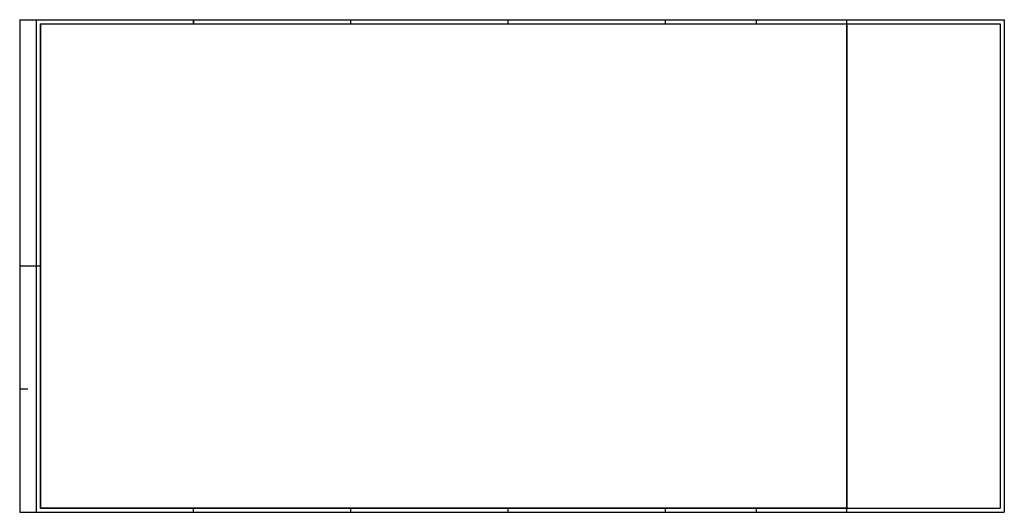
# Model space of a CAD drawing. Header units: metres. Extents: x 0 to 1.19, y 0 to 0.59.
import ezdxf

# ---------------------------------------------------------------- set-up
doc = ezdxf.new("R2010")
doc.units = ezdxf.units.M
doc.header["$MEASUREMENT"] = 0
doc.layers.add('RAM_DIN_A0_A2', color=7, linetype='Continuous', lineweight=25)

msp = doc.modelspace()

# ---------------------------------------------------------------- linework, layer by layer
at = {"layer": 'RAM_DIN_A0_A2'}
for p, q in [((0, 0.594), (0, 0)), ((0, 0.594), (1.189, 0.594)), ((0.02, 0.594), (0.02, 0)), ((0.025, 0.589), (0.025, 0.005)), ((0.025, 0.589), (1.184, 0.589)), ((0.21, 0.594), (0.21, 0.589)), ((0.21, 0.589), (0.21, 0.594)), ((0.4, 0.589), (0.4, 0.594)), ((0.59, 0.589), (0.59, 0.594)), ((0.78, 0.589), (0.78, 0.594)), ((0.8896, 0.589), (0.8896, 0.594)), ((0.999, 0.589), (0.999, 0.594)), ((0.999, 0.005), (0.999, 0.589)), ((1.184, 0.589), (1.184, 0.005)), ((1.189, 0.594), (1.189, 0)), ((0, 0.2974), (0.025, 0.2974)), ((0, 0.1487), (0.01, 0.1487)), ((0, 0), (1.189, 0)), ((0.025, 0.005), (1.184, 0.005)), ((0.21, 0), (0.21, 0.005)), ((0.4, 0), (0.4, 0.005)), ((0.59, 0), (0.59, 0.005)), ((0.78, 0), (0.78, 0.005)), ((0.8896, 0), (0.8896, 0.005)), ((0.999, 0), (0.999, 0.005))]:
    msp.add_line(p, q, dxfattribs=at)
at = {"layer": 'RAM_DIN_A0_A2', "flags": 128}
msp.add_lwpolyline([(0.025, 0.589), (0.999, 0.589), (0.999, 0.005), (0.025, 0.005), (0.025, 0.589)], close=True, dxfattribs=at)

doc.saveas('drawing.dxf')
